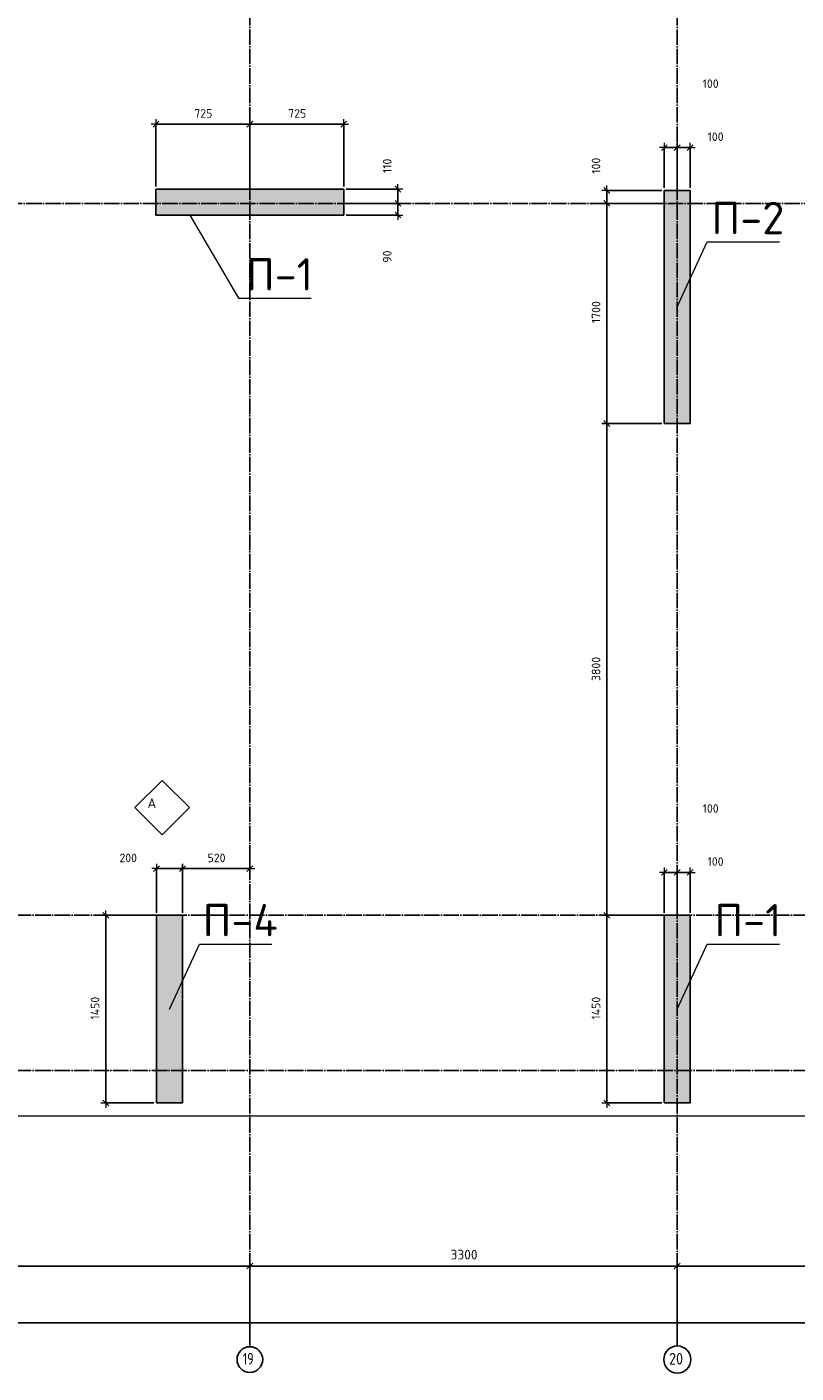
# Model space of a CAD drawing. Header units: millimetres. Extents: x 24180 to 116279, y -2337 to 52405.
# Tile 34 of 41: x 59059 to 64997, y 27663 to 38063. Entities that reach past the tile are written whole.
import ezdxf

# ---------------------------------------------------------------- set-up
doc = ezdxf.new("R2010")
doc.units = ezdxf.units.MM
doc.header["$PDMODE"] = 65
doc.linetypes.add('______11', pattern=[150, 120, -15, 0, -15])
doc.linetypes.add('______5', pattern=[330, 240, -30, 30, -30])
for name, color, linetype, lineweight in [('Standard', 7, 'Continuous', 25), ('Армирование стержнями_ общее', 40, 'Continuous', 35), ('Высотная отметка (отверстия)', 7, 'Continuous', 13), ('Размерная линия_ общее', 7, 'Continuous', 13)]:
    doc.layers.add(name, color=color, linetype=linetype, lineweight=lineweight)
doc.layers.add('Осевая линия_ общее', color=7, linetype='______5', lineweight=13, true_color=0xa0a0a0)
doc.styles.add('ARIAL', font='ARIAL.TTF')
doc.styles.add('ISOCPEUR', font='ISOCPEUR')
doc.dimstyles.new('DIMSTYLE_11', dxfattribs={"dimtxt": 66, "dimasz": 75, "dimexe": 0, "dimexo": 0, "dimgap": 33, "dimtad": 2, "dimdec": 0, "dimrnd": 5, "dimzin": 12, "dimdsep": 46, "dimtxsty": 'ISOCPEUR', "dimblk1": 'ALL_ML_STRICH', "dimblk2": 'ALL_ML_STRICH', "dimsah": 1, "dimcen": 0, "dimclrd": 7, "dimclre": 256, "dimclrt": 7, "dimadec": 0, "dimazin": 0, "dimtfac": 1, "dimtdec": 0, "dimtix": 1, "dimtmove": 2, "dimatfit": 3, "dimfxl": 0, "dimtvp": 1.2, "dimtzin": 0, "dimlwd": 0, "dimlwe": -3, "dimarcsym": 0})
doc.dimstyles.new('DIMSTYLE_3', dxfattribs={"dimtxt": 75, "dimasz": 75, "dimexe": 0, "dimexo": 0, "dimgap": 37.5, "dimtad": 2, "dimdec": 0, "dimrnd": 5, "dimzin": 12, "dimdsep": 46, "dimtxsty": 'ISOCPEUR', "dimblk1": 'ALL_ML_STRICH', "dimblk2": 'ALL_ML_STRICH', "dimsah": 1, "dimcen": 0, "dimclrd": 256, "dimclre": 256, "dimclrt": 256, "dimadec": 0, "dimazin": 0, "dimtfac": 1, "dimtdec": 0, "dimtix": 1, "dimtmove": 2, "dimatfit": 3, "dimfxl": 0, "dimtzin": 0, "dimlwd": 0, "dimlwe": -1, "dimarcsym": 0})
doc.dimstyles.new('DIMSTYLE_9', dxfattribs={"dimtxt": 66, "dimasz": 75, "dimexe": 0, "dimexo": 0, "dimgap": 33, "dimtad": 2, "dimdec": 0, "dimrnd": 5, "dimzin": 12, "dimdsep": 46, "dimtxsty": 'ISOCPEUR', "dimblk1": 'ALL_ML_STRICH', "dimblk2": 'ALL_ML_STRICH', "dimsah": 1, "dimcen": 0, "dimclrd": 7, "dimclre": 256, "dimclrt": 7, "dimadec": 0, "dimazin": 0, "dimtfac": 1, "dimtdec": 0, "dimtix": 1, "dimtmove": 2, "dimatfit": 3, "dimfxl": 0, "dimtzin": 0, "dimlwd": 0, "dimlwe": -3, "dimarcsym": 0})

# ---------------------------------------------------------------- blocks, each defined once
blk = doc.blocks.new('ALL_ML_STRICH')
at = {"color": 0, "linetype": 'ByBlock', "lineweight": -2}
for p, q in [((-1, 0), (0.5, 0)), ((-0.3, -0.3), (0.3, 0.3)), ((0, -0.5), (0, 0.5))]:
    blk.add_line(p, q, dxfattribs=at)
blk = doc.blocks.new('*D20')
at = {"layer": 'DEFPOINTS', "transparency": 33554687}
for p in [(56860, 28490), (56860, 27940), (60780, 27940)]:
    blk.add_point(p, dxfattribs=at)
at = {"layer": 'Размерная линия_ общее', "lineweight": -2, "transparency": 33554687}
for p, q in [((56860, 27950), (56860, 28490)), ((56860, 28490), (60780, 28490)), ((60780, 27950), (60780, 28490))]:
    blk.add_line(p, q, dxfattribs=at)
at = {"layer": 'Размерная линия_ общее', "transparency": 33554687, "xscale": 75, "yscale": 75, "zscale": 75, "rotation": 180}
blk.add_blockref('ALL_ML_STRICH', (56860, 28490), dxfattribs=at)
at = {"layer": 'Размерная линия_ общее', "transparency": 33554687, "xscale": 75, "yscale": 75, "zscale": 75}
blk.add_blockref('ALL_ML_STRICH', (60780, 28490), dxfattribs=at)
at = {"layer": 'Размерная линия_ общее', "transparency": 33554687, "insert": (58824, 28578), "char_height": 75, "width": 300, "attachment_point": 5, "style": 'ISOCPEUR'}
blk.add_mtext('\\A1;{3920}', dxfattribs=at)
blk = doc.blocks.new('*D21')
at = {"layer": 'DEFPOINTS', "transparency": 33554687}
for p in [(60780, 28490), (60780, 27940), (64080, 27940)]:
    blk.add_point(p, dxfattribs=at)
at = {"layer": 'Размерная линия_ общее', "lineweight": -2, "transparency": 33554687}
for p, q in [((60780, 27950), (60780, 28490)), ((60780, 28490), (64080, 28490)), ((64080, 27950), (64080, 28490))]:
    blk.add_line(p, q, dxfattribs=at)
at = {"layer": 'Размерная линия_ общее', "transparency": 33554687, "xscale": 75, "yscale": 75, "zscale": 75, "rotation": 180}
blk.add_blockref('ALL_ML_STRICH', (60780, 28490), dxfattribs=at)
at = {"layer": 'Размерная линия_ общее', "transparency": 33554687, "xscale": 75, "yscale": 75, "zscale": 75}
blk.add_blockref('ALL_ML_STRICH', (64080, 28490), dxfattribs=at)
at = {"layer": 'Размерная линия_ общее', "transparency": 33554687, "insert": (62434, 28578), "char_height": 75, "width": 300, "attachment_point": 5, "style": 'ISOCPEUR'}
blk.add_mtext('\\A1;{3300}', dxfattribs=at)
blk = doc.blocks.new('*D22')
at = {"layer": 'DEFPOINTS', "transparency": 33554687}
for p in [(67380, 28663), (64080, 28490), (64080, 27940)]:
    blk.add_point(p, dxfattribs=at)
at = {"layer": 'Размерная линия_ общее', "lineweight": -2, "transparency": 33554687}
for p, q in [((67380, 28673), (67380, 28490)), ((64080, 27950), (64080, 28490)), ((64080, 28490), (67380, 28490))]:
    blk.add_line(p, q, dxfattribs=at)
at = {"layer": 'Размерная линия_ общее', "transparency": 33554687, "xscale": 75, "yscale": 75, "zscale": 75, "rotation": 180}
blk.add_blockref('ALL_ML_STRICH', (64080, 28490), dxfattribs=at)
at = {"layer": 'Размерная линия_ общее', "transparency": 33554687, "xscale": 75, "yscale": 75, "zscale": 75}
blk.add_blockref('ALL_ML_STRICH', (67380, 28490), dxfattribs=at)
at = {"layer": 'Размерная линия_ общее', "transparency": 33554687, "insert": (65734, 28578), "char_height": 75, "width": 300, "attachment_point": 5, "style": 'ISOCPEUR'}
blk.add_mtext('\\A1;{3300}', dxfattribs=at)
blk = doc.blocks.new('*D23')
at = {"layer": 'DEFPOINTS', "transparency": 33554687}
for p in [(25300, 28050), (25300, 27940), (67380, 27940)]:
    blk.add_point(p, dxfattribs=at)
at = {"layer": 'Размерная линия_ общее', "lineweight": -2, "transparency": 33554687}
for p, q in [((25300, 27950), (25300, 28050)), ((25300, 28050), (67380, 28050)), ((67380, 27950), (67380, 28050))]:
    blk.add_line(p, q, dxfattribs=at)
at = {"layer": 'Размерная линия_ общее', "transparency": 33554687, "xscale": 75, "yscale": 75, "zscale": 75, "rotation": 180}
blk.add_blockref('ALL_ML_STRICH', (25300, 28050), dxfattribs=at)
at = {"layer": 'Размерная линия_ общее', "transparency": 33554687, "xscale": 75, "yscale": 75, "zscale": 75}
blk.add_blockref('ALL_ML_STRICH', (67380, 28050), dxfattribs=at)
at = {"layer": 'Размерная линия_ общее', "transparency": 33554687, "insert": (46340, 28138), "char_height": 75, "width": 375, "attachment_point": 5, "style": 'ISOCPEUR'}
blk.add_mtext('\\A1;{42080}', dxfattribs=at)
blk = doc.blocks.new('*D58')
at = {"layer": 'DEFPOINTS', "color": 7, "linetype": 'Continuous', "lineweight": 13, "transparency": 33554687}
for p in [(63950, 31200), (63536, 29750), (63980, 29750)]:
    blk.add_point(p, dxfattribs=at)
at = {"layer": 'Размерная линия_ общее', "color": 253, "linetype": 'Continuous', "lineweight": -2, "true_color": 0xa0a0a0, "transparency": 33554687}
for p, q in [((63930, 31200), (63536, 31200)), ((63960, 29750), (63536, 29750))]:
    blk.add_line(p, q, dxfattribs=at)
at = {"layer": 'Размерная линия_ общее', "color": 7, "linetype": 'Continuous', "lineweight": -2, "transparency": 33554687}
blk.add_line((63536, 29750), (63536, 31200), dxfattribs=at)
at = {"layer": 'Размерная линия_ общее', "color": 7, "linetype": 'Continuous', "lineweight": 13, "transparency": 33554687, "xscale": 75, "yscale": 75, "zscale": 75}
for p, rotation in [((63536, 31200), 90), ((63536, 29750), 270)]:
    blk.add_blockref('ALL_ML_STRICH', p, dxfattribs=dict(at, rotation=rotation))
at = {"layer": 'Размерная линия_ общее', "color": 7, "linetype": 'Continuous', "lineweight": 13, "transparency": 33554687, "insert": (63453, 30482), "char_height": 66, "width": 264, "attachment_point": 5, "rotation": 90, "style": 'ISOCPEUR'}
blk.add_mtext('\\A1;{1450}', dxfattribs=at)
blk = doc.blocks.new('*D59')
at = {"layer": 'DEFPOINTS', "color": 7, "linetype": 'Continuous', "lineweight": 13, "transparency": 33554687}
for p in [(63980, 35000), (63536, 31200), (63950, 31200)]:
    blk.add_point(p, dxfattribs=at)
at = {"layer": 'Размерная линия_ общее', "color": 253, "linetype": 'Continuous', "lineweight": -2, "true_color": 0xa0a0a0, "transparency": 33554687}
for p, q in [((63960, 35000), (63536, 35000)), ((63930, 31200), (63536, 31200))]:
    blk.add_line(p, q, dxfattribs=at)
at = {"layer": 'Размерная линия_ общее', "color": 7, "linetype": 'Continuous', "lineweight": -2, "transparency": 33554687}
blk.add_line((63536, 31200), (63536, 35000), dxfattribs=at)
at = {"layer": 'Размерная линия_ общее', "color": 7, "linetype": 'Continuous', "lineweight": 13, "transparency": 33554687, "xscale": 75, "yscale": 75, "zscale": 75}
for p, rotation in [((63536, 35000), 90), ((63536, 31200), 270)]:
    blk.add_blockref('ALL_ML_STRICH', p, dxfattribs=dict(at, rotation=rotation))
at = {"layer": 'Размерная линия_ общее', "color": 7, "linetype": 'Continuous', "lineweight": 13, "transparency": 33554687, "insert": (63453, 33103), "char_height": 66, "width": 264, "attachment_point": 5, "rotation": 90, "style": 'ISOCPEUR'}
blk.add_mtext('\\A1;{3800}', dxfattribs=at)
blk = doc.blocks.new('*D60')
at = {"layer": 'DEFPOINTS', "color": 7, "linetype": 'Continuous', "lineweight": 13, "transparency": 33554687}
for p in [(63980, 36700), (63536, 35000), (63980, 35000)]:
    blk.add_point(p, dxfattribs=at)
at = {"layer": 'Размерная линия_ общее', "color": 253, "linetype": 'Continuous', "lineweight": -2, "true_color": 0xa0a0a0, "transparency": 33554687}
for p, q in [((63960, 36700), (63536, 36700)), ((63960, 35000), (63536, 35000))]:
    blk.add_line(p, q, dxfattribs=at)
at = {"layer": 'Размерная линия_ общее', "color": 7, "linetype": 'Continuous', "lineweight": -2, "transparency": 33554687}
blk.add_line((63536, 35000), (63536, 36700), dxfattribs=at)
at = {"layer": 'Размерная линия_ общее', "color": 7, "linetype": 'Continuous', "lineweight": 13, "transparency": 33554687, "xscale": 75, "yscale": 75, "zscale": 75}
for p, rotation in [((63536, 36700), 90), ((63536, 35000), 270)]:
    blk.add_blockref('ALL_ML_STRICH', p, dxfattribs=dict(at, rotation=rotation))
at = {"layer": 'Размерная линия_ общее', "color": 7, "linetype": 'Continuous', "lineweight": 13, "transparency": 33554687, "insert": (63453, 35860), "char_height": 66, "width": 264, "attachment_point": 5, "rotation": 90, "style": 'ISOCPEUR'}
blk.add_mtext('\\A1;{1700}', dxfattribs=at)
blk = doc.blocks.new('*D61')
at = {"layer": 'DEFPOINTS', "color": 7, "linetype": 'Continuous', "lineweight": 13, "transparency": 33554687}
for p in [(63980, 36800), (63536, 36700), (63980, 36700)]:
    blk.add_point(p, dxfattribs=at)
at = {"layer": 'Размерная линия_ общее', "color": 253, "linetype": 'Continuous', "lineweight": -2, "true_color": 0xa0a0a0, "transparency": 33554687}
for p, q in [((63960, 36800), (63536, 36800)), ((63960, 36700), (63536, 36700))]:
    blk.add_line(p, q, dxfattribs=at)
at = {"layer": 'Размерная линия_ общее', "color": 7, "linetype": 'Continuous', "lineweight": -2, "transparency": 33554687}
blk.add_line((63536, 36700), (63536, 36800), dxfattribs=at)
at = {"layer": 'Размерная линия_ общее', "color": 7, "linetype": 'Continuous', "lineweight": 13, "transparency": 33554687, "xscale": 75, "yscale": 75, "zscale": 75}
for p, rotation in [((63536, 36800), 90), ((63536, 36700), 270)]:
    blk.add_blockref('ALL_ML_STRICH', p, dxfattribs=dict(at, rotation=rotation))
at = {"layer": 'Размерная линия_ общее', "color": 7, "linetype": 'Continuous', "lineweight": 13, "transparency": 33554687, "insert": (63453, 36991), "char_height": 66, "width": 198, "attachment_point": 5, "rotation": 90, "style": 'ISOCPEUR'}
blk.add_mtext('\\A1;{100}', dxfattribs=at)
blk = doc.blocks.new('*D80')
at = {"layer": 'DEFPOINTS', "color": 7, "linetype": 'Continuous', "lineweight": 13, "transparency": 33554687}
for p in [(60060, 31200), (59668, 29750), (60060, 29750)]:
    blk.add_point(p, dxfattribs=at)
at = {"layer": 'Размерная линия_ общее', "color": 253, "linetype": 'Continuous', "lineweight": -2, "true_color": 0xa0a0a0, "transparency": 33554687}
for p, q in [((60040, 31200), (59668, 31200)), ((60040, 29750), (59668, 29750))]:
    blk.add_line(p, q, dxfattribs=at)
at = {"layer": 'Размерная линия_ общее', "color": 7, "linetype": 'Continuous', "lineweight": -2, "transparency": 33554687}
blk.add_line((59668, 29750), (59668, 31200), dxfattribs=at)
at = {"layer": 'Размерная линия_ общее', "color": 7, "linetype": 'Continuous', "lineweight": 13, "transparency": 33554687, "xscale": 75, "yscale": 75, "zscale": 75}
for p, rotation in [((59668, 31200), 90), ((59668, 29750), 270)]:
    blk.add_blockref('ALL_ML_STRICH', p, dxfattribs=dict(at, rotation=rotation))
at = {"layer": 'Размерная линия_ общее', "color": 7, "linetype": 'Continuous', "lineweight": 13, "transparency": 33554687, "insert": (59585, 30482), "char_height": 66, "width": 264, "attachment_point": 5, "rotation": 90, "style": 'ISOCPEUR'}
blk.add_mtext('\\A1;{1450}', dxfattribs=at)
blk = doc.blocks.new('*D89')
at = {"layer": 'DEFPOINTS', "color": 7, "linetype": 'Continuous', "lineweight": 13, "transparency": 33554687}
for p in [(60055, 37312), (60055, 36810), (60780, 36810)]:
    blk.add_point(p, dxfattribs=at)
at = {"layer": 'Размерная линия_ общее', "color": 253, "linetype": 'Continuous', "lineweight": -2, "true_color": 0xa0a0a0, "transparency": 33554687}
for p, q in [((60055, 36830), (60055, 37312)), ((60780, 36830), (60780, 37312))]:
    blk.add_line(p, q, dxfattribs=at)
at = {"layer": 'Размерная линия_ общее', "color": 7, "linetype": 'Continuous', "lineweight": -2, "transparency": 33554687}
blk.add_line((60055, 37312), (60780, 37312), dxfattribs=at)
at = {"layer": 'Размерная линия_ общее', "color": 7, "linetype": 'Continuous', "lineweight": 13, "transparency": 33554687, "xscale": 75, "yscale": 75, "zscale": 75, "rotation": 180}
blk.add_blockref('ALL_ML_STRICH', (60055, 37312), dxfattribs=at)
at = {"layer": 'Размерная линия_ общее', "color": 7, "linetype": 'Continuous', "lineweight": 13, "transparency": 33554687, "xscale": 75, "yscale": 75, "zscale": 75}
blk.add_blockref('ALL_ML_STRICH', (60780, 37312), dxfattribs=at)
at = {"layer": 'Размерная линия_ общее', "color": 7, "linetype": 'Continuous', "lineweight": 13, "transparency": 33554687, "insert": (60421, 37395), "char_height": 66, "width": 198, "attachment_point": 5, "style": 'ISOCPEUR'}
blk.add_mtext('\\A1;{725}', dxfattribs=at)
blk = doc.blocks.new('*D90')
at = {"layer": 'DEFPOINTS', "color": 7, "linetype": 'Continuous', "lineweight": 13, "transparency": 33554687}
for p in [(60780, 37312), (60780, 36810), (61505, 36810)]:
    blk.add_point(p, dxfattribs=at)
at = {"layer": 'Размерная линия_ общее', "color": 253, "linetype": 'Continuous', "lineweight": -2, "true_color": 0xa0a0a0, "transparency": 33554687}
for p, q in [((60780, 36830), (60780, 37312)), ((61505, 36830), (61505, 37312))]:
    blk.add_line(p, q, dxfattribs=at)
at = {"layer": 'Размерная линия_ общее', "color": 7, "linetype": 'Continuous', "lineweight": -2, "transparency": 33554687}
blk.add_line((60780, 37312), (61505, 37312), dxfattribs=at)
at = {"layer": 'Размерная линия_ общее', "color": 7, "linetype": 'Continuous', "lineweight": 13, "transparency": 33554687, "xscale": 75, "yscale": 75, "zscale": 75, "rotation": 180}
blk.add_blockref('ALL_ML_STRICH', (60780, 37312), dxfattribs=at)
at = {"layer": 'Размерная линия_ общее', "color": 7, "linetype": 'Continuous', "lineweight": 13, "transparency": 33554687, "xscale": 75, "yscale": 75, "zscale": 75}
blk.add_blockref('ALL_ML_STRICH', (61505, 37312), dxfattribs=at)
at = {"layer": 'Размерная линия_ общее', "color": 7, "linetype": 'Continuous', "lineweight": 13, "transparency": 33554687, "insert": (61146, 37395), "char_height": 66, "width": 198, "attachment_point": 5, "style": 'ISOCPEUR'}
blk.add_mtext('\\A1;{725}', dxfattribs=at)
blk = doc.blocks.new('*D134')
at = {"layer": 'DEFPOINTS', "color": 7, "linetype": 'Continuous', "lineweight": 13, "transparency": 33554687}
for p in [(60780, 31705), (60780, 31560), (60260, 31200)]:
    blk.add_point(p, dxfattribs=at)
at = {"layer": 'Размерная линия_ общее', "color": 253, "linetype": 'Continuous', "lineweight": -2, "true_color": 0xa0a0a0, "transparency": 33554687}
for p, q in [((60780, 31685), (60780, 31560)), ((60260, 31220), (60260, 31560))]:
    blk.add_line(p, q, dxfattribs=at)
at = {"layer": 'Размерная линия_ общее', "color": 7, "linetype": 'Continuous', "lineweight": -2, "transparency": 33554687}
blk.add_line((60780, 31560), (60260, 31560), dxfattribs=at)
at = {"layer": 'Размерная линия_ общее', "color": 7, "linetype": 'Continuous', "lineweight": 13, "transparency": 33554687, "xscale": 75, "yscale": 75, "zscale": 75}
for p, rotation in [((60260, 31560), 180), ((60780, 31560), 360)]:
    blk.add_blockref('ALL_ML_STRICH', p, dxfattribs=dict(at, rotation=rotation))
at = {"layer": 'Размерная линия_ общее', "color": 7, "linetype": 'Continuous', "lineweight": 13, "transparency": 33554687, "insert": (60523, 31643), "char_height": 66, "width": 198, "attachment_point": 5, "style": 'ISOCPEUR'}
blk.add_mtext('\\A1;{520}', dxfattribs=at)
blk = doc.blocks.new('*D135')
at = {"layer": 'DEFPOINTS', "color": 7, "linetype": 'Continuous', "lineweight": 13, "transparency": 33554687}
for p in [(60260, 31560), (60060, 31200), (60260, 31200)]:
    blk.add_point(p, dxfattribs=at)
at = {"layer": 'Размерная линия_ общее', "color": 253, "linetype": 'Continuous', "lineweight": -2, "true_color": 0xa0a0a0, "transparency": 33554687}
for p, q in [((60060, 31220), (60060, 31560)), ((60260, 31220), (60260, 31560))]:
    blk.add_line(p, q, dxfattribs=at)
at = {"layer": 'Размерная линия_ общее', "color": 7, "linetype": 'Continuous', "lineweight": -2, "transparency": 33554687}
blk.add_line((60260, 31560), (60060, 31560), dxfattribs=at)
at = {"layer": 'Размерная линия_ общее', "color": 7, "linetype": 'Continuous', "lineweight": 13, "transparency": 33554687, "xscale": 75, "yscale": 75, "zscale": 75}
for p, rotation in [((60060, 31560), 180), ((60260, 31560), 360)]:
    blk.add_blockref('ALL_ML_STRICH', p, dxfattribs=dict(at, rotation=rotation))
at = {"layer": 'Размерная линия_ общее', "color": 7, "linetype": 'Continuous', "lineweight": 13, "transparency": 33554687, "insert": (59841, 31643), "char_height": 66, "width": 198, "attachment_point": 5, "style": 'ISOCPEUR'}
blk.add_mtext('\\A1;{200}', dxfattribs=at)
blk = doc.blocks.new('*D136')
at = {"layer": 'DEFPOINTS', "color": 7, "linetype": 'Continuous', "lineweight": 13, "transparency": 33554687}
for p in [(63980, 31531), (63980, 31200), (64080, 31200)]:
    blk.add_point(p, dxfattribs=at)
at = {"layer": 'Размерная линия_ общее', "color": 253, "linetype": 'Continuous', "lineweight": -2, "true_color": 0xa0a0a0, "transparency": 33554687}
for p, q in [((63980, 31220), (63980, 31531)), ((64080, 31220), (64080, 31531))]:
    blk.add_line(p, q, dxfattribs=at)
at = {"layer": 'Размерная линия_ общее', "color": 7, "linetype": 'Continuous', "lineweight": -2, "transparency": 33554687}
blk.add_line((63980, 31531), (64080, 31531), dxfattribs=at)
at = {"layer": 'Размерная линия_ общее', "color": 7, "linetype": 'Continuous', "lineweight": 13, "transparency": 33554687, "xscale": 75, "yscale": 75, "zscale": 75, "rotation": 180}
blk.add_blockref('ALL_ML_STRICH', (63980, 31531), dxfattribs=at)
at = {"layer": 'Размерная линия_ общее', "color": 7, "linetype": 'Continuous', "lineweight": 13, "transparency": 33554687, "xscale": 75, "yscale": 75, "zscale": 75}
blk.add_blockref('ALL_ML_STRICH', (64080, 31531), dxfattribs=at)
at = {"layer": 'Размерная линия_ общее', "color": 7, "linetype": 'Continuous', "lineweight": 13, "transparency": 33554687, "insert": (64338, 32025), "char_height": 66, "width": 198, "attachment_point": 5, "style": 'ISOCPEUR'}
blk.add_mtext('\\A1;{100}', dxfattribs=at)
blk = doc.blocks.new('*D137')
at = {"layer": 'DEFPOINTS', "color": 7, "linetype": 'Continuous', "lineweight": 13, "transparency": 33554687}
for p in [(64080, 31531), (64080, 31200), (64180, 31200)]:
    blk.add_point(p, dxfattribs=at)
at = {"layer": 'Размерная линия_ общее', "color": 253, "linetype": 'Continuous', "lineweight": -2, "true_color": 0xa0a0a0, "transparency": 33554687}
for p, q in [((64080, 31220), (64080, 31531)), ((64180, 31220), (64180, 31531))]:
    blk.add_line(p, q, dxfattribs=at)
at = {"layer": 'Размерная линия_ общее', "color": 7, "linetype": 'Continuous', "lineweight": -2, "transparency": 33554687}
blk.add_line((64080, 31531), (64180, 31531), dxfattribs=at)
at = {"layer": 'Размерная линия_ общее', "color": 7, "linetype": 'Continuous', "lineweight": 13, "transparency": 33554687, "xscale": 75, "yscale": 75, "zscale": 75, "rotation": 180}
blk.add_blockref('ALL_ML_STRICH', (64080, 31531), dxfattribs=at)
at = {"layer": 'Размерная линия_ общее', "color": 7, "linetype": 'Continuous', "lineweight": 13, "transparency": 33554687, "xscale": 75, "yscale": 75, "zscale": 75}
blk.add_blockref('ALL_ML_STRICH', (64180, 31531), dxfattribs=at)
at = {"layer": 'Размерная линия_ общее', "color": 7, "linetype": 'Continuous', "lineweight": 13, "transparency": 33554687, "insert": (64376, 31615), "char_height": 66, "width": 198, "attachment_point": 5, "style": 'ISOCPEUR'}
blk.add_mtext('\\A1;{100}', dxfattribs=at)
blk = doc.blocks.new('*D154')
at = {"layer": 'DEFPOINTS', "color": 7, "linetype": 'Continuous', "lineweight": 13, "transparency": 33554687}
for p in [(61505, 36700), (61505, 36610), (61924, 36610)]:
    blk.add_point(p, dxfattribs=at)
at = {"layer": 'Размерная линия_ общее', "color": 253, "linetype": 'Continuous', "lineweight": -2, "true_color": 0xa0a0a0, "transparency": 33554687}
for p, q in [((61525, 36700), (61924, 36700)), ((61525, 36610), (61924, 36610))]:
    blk.add_line(p, q, dxfattribs=at)
at = {"layer": 'Размерная линия_ общее', "color": 7, "linetype": 'Continuous', "lineweight": -2, "transparency": 33554687}
blk.add_line((61924, 36610), (61924, 36700), dxfattribs=at)
at = {"layer": 'Размерная линия_ общее', "color": 7, "linetype": 'Continuous', "lineweight": 13, "transparency": 33554687, "xscale": 75, "yscale": 75, "zscale": 75}
for p, rotation in [((61924, 36700), 90), ((61924, 36610), 270)]:
    blk.add_blockref('ALL_ML_STRICH', p, dxfattribs=dict(at, rotation=rotation))
at = {"layer": 'Размерная линия_ общее', "color": 7, "linetype": 'Continuous', "lineweight": 13, "transparency": 33554687, "insert": (61841, 36289), "char_height": 66, "width": 132, "attachment_point": 5, "rotation": 90, "style": 'ISOCPEUR'}
blk.add_mtext('\\A1;{90}', dxfattribs=at)
blk = doc.blocks.new('*D155')
at = {"layer": 'DEFPOINTS', "color": 7, "linetype": 'Continuous', "lineweight": 13, "transparency": 33554687}
for p in [(61505, 36810), (61505, 36700), (61924, 36700)]:
    blk.add_point(p, dxfattribs=at)
at = {"layer": 'Размерная линия_ общее', "color": 253, "linetype": 'Continuous', "lineweight": -2, "true_color": 0xa0a0a0, "transparency": 33554687}
for p, q in [((61525, 36810), (61924, 36810)), ((61525, 36700), (61924, 36700))]:
    blk.add_line(p, q, dxfattribs=at)
at = {"layer": 'Размерная линия_ общее', "color": 7, "linetype": 'Continuous', "lineweight": -2, "transparency": 33554687}
blk.add_line((61924, 36700), (61924, 36810), dxfattribs=at)
at = {"layer": 'Размерная линия_ общее', "color": 7, "linetype": 'Continuous', "lineweight": 13, "transparency": 33554687, "xscale": 75, "yscale": 75, "zscale": 75}
for p, rotation in [((61924, 36810), 90), ((61924, 36700), 270)]:
    blk.add_blockref('ALL_ML_STRICH', p, dxfattribs=dict(at, rotation=rotation))
at = {"layer": 'Размерная линия_ общее', "color": 7, "linetype": 'Continuous', "lineweight": 13, "transparency": 33554687, "insert": (61841, 36990), "char_height": 66, "width": 198, "attachment_point": 5, "rotation": 90, "style": 'ISOCPEUR'}
blk.add_mtext('\\A1;{110}', dxfattribs=at)
blk = doc.blocks.new('СЛОЖНЫЙ_ОБЪЕКТ_2')
at = {"layer": 'Армирование стержнями_ общее', "color": 7, "linetype": 'Continuous', "lineweight": 13, "transparency": 33554687}
blk.add_lwpolyline([(60103, 32242), (59893, 32032), (60103, 31822), (60313, 32032), (60103, 32242)], close=True, dxfattribs=at)
at = {"layer": 'Армирование стержнями_ общее', "color": 7, "linetype": 'Continuous', "lineweight": 13, "transparency": 33554687, "insert": (59990, 32066), "char_height": 75, "width": 98.18, "attachment_point": 4, "style": 'ISOCPEUR'}
blk.add_mtext('\\A1;{\\fISOCPEUR|i0|b0;\\H75.000000;\\W1.000000;\\C7;А}\\P', dxfattribs=at)
blk = doc.blocks.new('*D295')
at = {"layer": 'DEFPOINTS', "color": 7, "linetype": 'Continuous', "lineweight": 13, "transparency": 33554687}
for p in [(63980, 37131), (63980, 36800), (64080, 36800)]:
    blk.add_point(p, dxfattribs=at)
at = {"layer": 'Размерная линия_ общее', "color": 253, "linetype": 'Continuous', "lineweight": -2, "true_color": 0xa0a0a0, "transparency": 33554687}
for p, q in [((63980, 36820), (63980, 37131)), ((64080, 36820), (64080, 37131))]:
    blk.add_line(p, q, dxfattribs=at)
at = {"layer": 'Размерная линия_ общее', "color": 7, "linetype": 'Continuous', "lineweight": -2, "transparency": 33554687}
blk.add_line((63980, 37131), (64080, 37131), dxfattribs=at)
at = {"layer": 'Размерная линия_ общее', "color": 7, "linetype": 'Continuous', "lineweight": 13, "transparency": 33554687, "xscale": 75, "yscale": 75, "zscale": 75, "rotation": 180}
blk.add_blockref('ALL_ML_STRICH', (63980, 37131), dxfattribs=at)
at = {"layer": 'Размерная линия_ общее', "color": 7, "linetype": 'Continuous', "lineweight": 13, "transparency": 33554687, "xscale": 75, "yscale": 75, "zscale": 75}
blk.add_blockref('ALL_ML_STRICH', (64080, 37131), dxfattribs=at)
at = {"layer": 'Размерная линия_ общее', "color": 7, "linetype": 'Continuous', "lineweight": 13, "transparency": 33554687, "insert": (64338, 37625), "char_height": 66, "width": 198, "attachment_point": 5, "style": 'ISOCPEUR'}
blk.add_mtext('\\A1;{100}', dxfattribs=at)
blk = doc.blocks.new('*D296')
at = {"layer": 'DEFPOINTS', "color": 7, "linetype": 'Continuous', "lineweight": 13, "transparency": 33554687}
for p in [(64080, 37131), (64080, 36800), (64180, 36800)]:
    blk.add_point(p, dxfattribs=at)
at = {"layer": 'Размерная линия_ общее', "color": 253, "linetype": 'Continuous', "lineweight": -2, "true_color": 0xa0a0a0, "transparency": 33554687}
for p, q in [((64080, 36820), (64080, 37131)), ((64180, 36820), (64180, 37131))]:
    blk.add_line(p, q, dxfattribs=at)
at = {"layer": 'Размерная линия_ общее', "color": 7, "linetype": 'Continuous', "lineweight": -2, "transparency": 33554687}
blk.add_line((64080, 37131), (64180, 37131), dxfattribs=at)
at = {"layer": 'Размерная линия_ общее', "color": 7, "linetype": 'Continuous', "lineweight": 13, "transparency": 33554687, "xscale": 75, "yscale": 75, "zscale": 75, "rotation": 180}
blk.add_blockref('ALL_ML_STRICH', (64080, 37131), dxfattribs=at)
at = {"layer": 'Размерная линия_ общее', "color": 7, "linetype": 'Continuous', "lineweight": 13, "transparency": 33554687, "xscale": 75, "yscale": 75, "zscale": 75}
blk.add_blockref('ALL_ML_STRICH', (64180, 37131), dxfattribs=at)
at = {"layer": 'Размерная линия_ общее', "color": 7, "linetype": 'Continuous', "lineweight": 13, "transparency": 33554687, "insert": (64376, 37215), "char_height": 66, "width": 198, "attachment_point": 5, "style": 'ISOCPEUR'}
blk.add_mtext('\\A1;{100}', dxfattribs=at)

msp = doc.modelspace()

# ---------------------------------------------------------------- hatches: boundary and pattern name
at = {"linetype": 'Continuous', "lineweight": 13, "transparency": 33554687}
for points in [[(61505, 36610), (61505, 36810), (60055, 36810), (60055, 36610)], [(63980, 35000), (64180, 35000), (64180, 36800), (63980, 36800)], [(63980, 29750), (64180, 29750), (64180, 31200), (63980, 31200)]]:
    msp.add_hatch(color=7, dxfattribs=at).paths.add_polyline_path(points)
at = {"layer": 'Standard', "linetype": 'Continuous', "lineweight": 13, "transparency": 33554687}
msp.add_hatch(color=7, dxfattribs=at).paths.add_polyline_path([(60060, 29750), (60260, 29750), (60260, 31200), (60060, 31200)])

# ---------------------------------------------------------------- linework, layer by layer
at = {"color": 7, "linetype": 'Continuous', "lineweight": -3, "transparency": 33554687}
for p, q in [((60055, 36610), (60055, 36810)), ((60055, 36810), (61505, 36810)), ((61505, 36810), (61505, 36610)), ((63980, 35000), (63980, 36800)), ((63980, 36800), (64180, 36800)), ((64180, 36800), (64180, 35000)), ((61505, 36610), (60055, 36610)), ((64180, 35000), (63980, 35000)), ((63980, 29750), (63980, 31200)), ((63980, 31200), (64180, 31200)), ((64180, 31200), (64180, 29750)), ((64180, 29750), (63980, 29750))]:
    msp.add_line(p, q, dxfattribs=at)
at = {"layer": 'Standard', "color": 7, "linetype": 'Continuous', "lineweight": -3, "transparency": 33554687}
for p, q in [((60060, 29750), (60060, 31200)), ((60060, 31200), (60260, 31200)), ((60260, 31200), (60260, 29750)), ((60260, 29750), (60060, 29750))]:
    msp.add_line(p, q, dxfattribs=at)
at = {"layer": 'Standard', "color": 7, "linetype": 'Continuous', "lineweight": 13, "transparency": 33554687}
msp.add_lwpolyline([(25100, 29650), (67580, 29650), (67580, 46020), (25100, 46020), (25100, 29650)], dxfattribs=at)
at = {"layer": 'Высотная отметка (отверстия)', "color": 7, "linetype": 'Continuous', "lineweight": 13, "transparency": 33554687}
for points in [[(60317.5, 36610), (60693.8, 35966.6), (61253.8, 35966.6)], [(64080, 35900), (64310.7, 36401.9), (64870.7, 36401.9)], [(60160, 30475), (60390.7, 30976.9), (60950.7, 30976.9)], [(64080, 30475), (64310.7, 30976.9), (64870.7, 30976.9)]]:
    msp.add_lwpolyline(points, dxfattribs=at)
at = {"layer": 'Осевая линия_ общее', "color": 253, "linetype": '______11', "lineweight": -3, "true_color": 0xa0a0a0, "transparency": 33554687}
for p, q in [((60780, 46150), (60780, 27877)), ((64080, 46150), (64080, 27877)), ((24230, 36700), (70073.9, 36700)), ((25200, 31200), (70073.9, 31200)), ((25200, 30000), (70073.9, 30000))]:
    msp.add_line(p, q, dxfattribs=at)
at = {"layer": 'Осевая линия_ общее', "color": 7, "linetype": 'Continuous', "lineweight": -3, "transparency": 33554687}
for centre, radius in [((60780.1, 27767.6), 99.1), ((64080.5, 27767.6), 104.8)]:
    msp.add_circle(centre, radius, dxfattribs=at)

# ---------------------------------------------------------------- block references
at = {"layer": 'Армирование стержнями_ общее', "color": 7, "linetype": 'Continuous', "lineweight": 13, "transparency": 33554687}
msp.add_blockref('СЛОЖНЫЙ_ОБЪЕКТ_2', (0, 0), dxfattribs=at)

# ---------------------------------------------------------------- texts
at = {"layer": 'Высотная отметка (отверстия)', "color": 7, "linetype": 'Continuous', "lineweight": 13, "transparency": 33554687}
for s, insert, char_height, width, attachment_point, style in [('}\\P', (60234.3, 37141.9), 60, 67.731, 2, 'ARIAL'), ('\\A1;{\\fISOCPEUR|i0|b0;\\H250.000000;\\W1.000000;\\C7;П-2}\\P', (64625.7, 36461.9), 75, 664.583, 8, 'ISOCPEUR'), ('\\A1;{\\fISOCPEUR|i0|b0;\\H250.000000;\\W1.000000;\\C7;П-1}\\P', (61008.8, 36026.6), 75, 604.167, 8, 'ISOCPEUR'), ('}\\P', (61008.8, 35896.6), 60, 67.731, 2, 'ARIAL'), ('\\A1;{\\fISOCPEUR|i0|b0;\\H250.000000;\\W1.000000;\\C7;П-4}\\P', (60705.7, 31036.9), 75, 690, 8, 'ISOCPEUR'), ('\\A1;{\\fISOCPEUR|i0|b0;\\H250.000000;\\W1.000000;\\C7;П-1}\\P', (64625.7, 31036.9), 75, 604.167, 8, 'ISOCPEUR')]:
    msp.add_mtext(s, dxfattribs=dict(at, insert=insert, char_height=char_height, width=width, attachment_point=attachment_point, style=style))
at = {"layer": 'Осевая линия_ общее', "color": 7, "linetype": 'Continuous', "lineweight": -3, "transparency": 33554687, "char_height": 90, "attachment_point": 7, "style": 'ISOCPEUR'}
for s, insert, width in [('\\W0.75;19', (60726.1, 27728.5), 141.684), ('\\W0.87;20', (64017.5, 27728.5), 165.244)]:
    msp.add_mtext(s, dxfattribs=dict(at, insert=insert, width=width))

# ---------------------------------------------------------------- dimensions: what is measured, and where the dimension line sits
at = {"layer": 'Размерная линия_ общее', "color": 7, "linetype": 'Continuous', "lineweight": 13, "transparency": 33554687}
for base, p1, p2, dimstyle, picture, middle in [((64080, 37131.2), (63980, 36820), (64080, 36820), 'DIMSTYLE_11', '*D295', (64337.5, 37625.3)), ((60780, 37312.2), (60055, 36830), (60780, 36830), 'DIMSTYLE_9', '*D89', (60420.8, 37395.2)), ((61505, 37312.2), (60780, 36830), (61505, 36830), 'DIMSTYLE_9', '*D90', (61145.8, 37395.2)), ((64180, 37131.2), (64080, 36820), (64180, 36820), 'DIMSTYLE_11', '*D296', (64375.8, 37214.6)), ((64080, 31531.2), (63980, 31220), (64080, 31220), 'DIMSTYLE_11', '*D136', (64337.5, 32025.3)), ((64180, 31531.2), (64080, 31220), (64180, 31220), 'DIMSTYLE_11', '*D137', (64375.8, 31614.6))]:
    dim = msp.add_linear_dim(base=base, p1=p1, p2=p2, dimstyle=dimstyle, override={"dimpost": '<>', "dimclrd": 7, "dimclre": 253, "dimclrt": 7, "dimlwd": 0, "dimlwe": 65533}, dxfattribs=at)
    dim.commit()
    dim.dimension.update_dxf_attribs({"geometry": picture, "text_midpoint": middle, "dimtype": 160})
for base, p1, p2, angle, dimstyle, picture, middle in [((61923.9, 36810), (61525, 36700), (61525, 36810), 90, 'DIMSTYLE_11', '*D155', (61840.8, 36989.8)), ((63536.4, 36800), (63960, 36700), (63960, 36800), 90, 'DIMSTYLE_11', '*D61', (63452.8, 36991.4)), ((61923.9, 36700), (61525, 36610), (61525, 36700), 90, 'DIMSTYLE_11', '*D154', (61840.7, 36288.7)), ((63536.4, 36700), (63960, 35000), (63960, 36700), 90, 'DIMSTYLE_9', '*D60', (63453.4, 35859.9)), ((63536.4, 35000), (63930, 31200), (63960, 35000), 90, 'DIMSTYLE_9', '*D59', (63453.4, 33103.3)), ((60060, 31559.6), (60260, 31220), (60060, 31220), 180, 'DIMSTYLE_9', '*D135', (59841, 31642.7)), ((60260, 31559.6), (60780, 31685), (60260, 31220), 180, 'DIMSTYLE_9', '*D134', (60523.3, 31642.6)), ((59667.9, 31200), (60040, 29750), (60040, 31200), 90, 'DIMSTYLE_9', '*D80', (59584.9, 30481.6)), ((63536.4, 31200), (63960, 29750), (63930, 31200), 90, 'DIMSTYLE_9', '*D58', (63453.4, 30481.6))]:
    dim = msp.add_linear_dim(base=base, p1=p1, p2=p2, angle=angle, dimstyle=dimstyle, override={"dimpost": '<>', "dimclrd": 7, "dimclre": 253, "dimclrt": 7, "dimlwd": 0, "dimlwe": 65533}, dxfattribs=at)
    dim.commit()
    dim.dimension.update_dxf_attribs({"geometry": picture, "text_midpoint": middle, "dimtype": 160})
at = {"layer": 'Размерная линия_ общее', "transparency": 33554687}
for base, p1, p2, picture, middle in [((60780, 28490.3), (56860, 27950), (60780, 27950), '*D20', (58823.7, 28577.8)), ((64080, 28490.3), (60780, 27950), (64080, 27950), '*D21', (62433.7, 28577.8)), ((67380, 28490.3), (64080, 27950), (67380, 28672.7), '*D22', (65733.7, 28577.8)), ((67380, 28050.3), (25300, 27950), (67380, 27950), '*D23', (46340, 28137.8))]:
    dim = msp.add_linear_dim(base=base, p1=p1, p2=p2, dimstyle='DIMSTYLE_3', override={"dimpost": '<>', "dimclrd": 256, "dimclre": 256, "dimclrt": 256, "dimlwd": 0, "dimlwe": 65535}, dxfattribs=at)
    dim.commit()
    dim.dimension.update_dxf_attribs({"geometry": picture, "text_midpoint": middle, "dimtype": 160})

doc.saveas('drawing.dxf')
